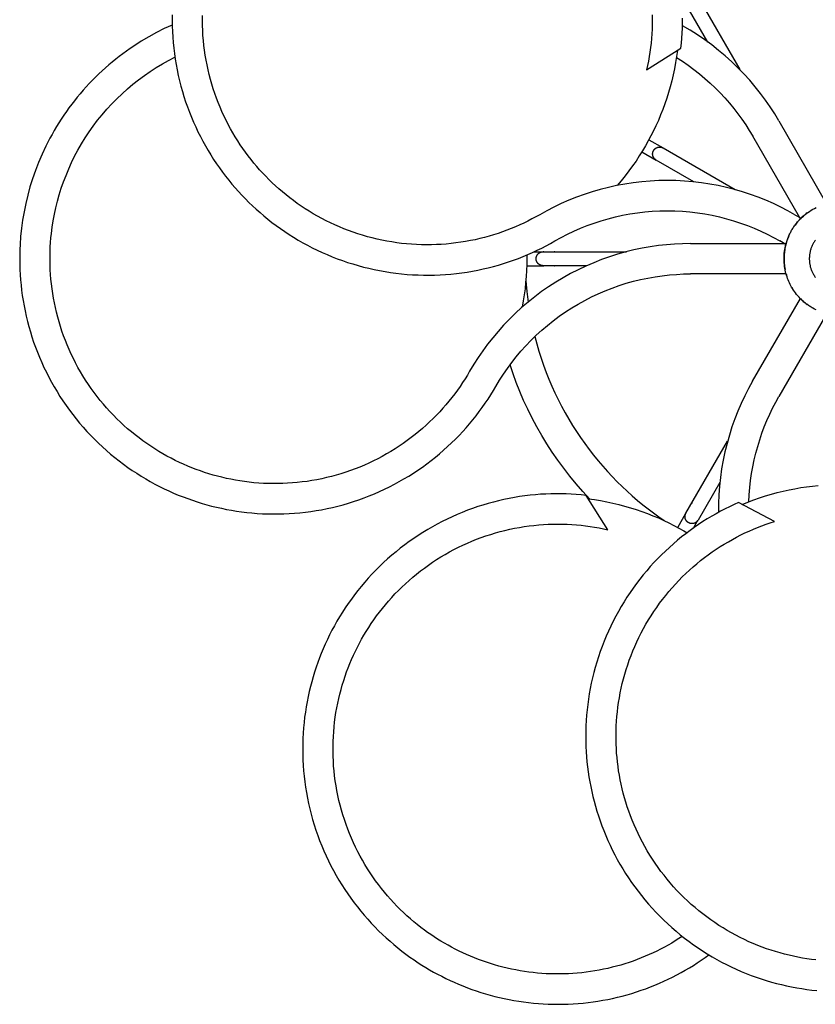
# Model space of a CAD drawing. Header units: millimetres. Extents: x -325 to 325, y -993 to 295.
# Tile 7 of 10: x -325 to -10, y -295 to 95. Entities that reach past the tile are written whole.
import ezdxf

# ---------------------------------------------------------------- set-up
doc = ezdxf.new("R2010")
doc.units = ezdxf.units.MM
doc.layers.add('Make2D$Visible$Curves', color=7, linetype='Continuous', true_color=0x000000)

msp = doc.modelspace()

# ---------------------------------------------------------------- linework, layer by layer
at = {"layer": 'Make2D$Visible$Curves', "color": 18, "lineweight": -3, "true_color": 0x000000}
for points in [[(-56.55, 103.45), (-56.55, 103.45), (-40.05, 74.88)], [(-52.67, 85.73), (-61.31, 100.7), (-61.31, 100.7)], [(-264.66, 96.44), (-264.67, 94.26), (-264.65, 92.07), (-264.57, 89.88), (-264.44, 87.69), (-264.27, 85.51), (-264.05, 83.33), (-263.79, 81.15), (-263.48, 78.98), (-263.12, 76.82), (-262.71, 74.67), (-262.26, 72.54), (-261.76, 70.41), (-261.22, 68.31), (-260.63, 66.21), (-260, 64.14), (-259.33, 62.08), (-258.62, 60.04), (-257.86, 58.03), (-257.06, 56.04), (-256.23, 54.07), (-255.35, 52.12), (-254.44, 50.21), (-253.5, 48.31), (-252.51, 46.45), (-251.5, 44.62), (-250.44, 42.81), (-249.36, 41.04), (-248.25, 39.29), (-247.11, 37.58), (-245.94, 35.9), (-244.74, 34.25), (-243.51, 32.64), (-242.27, 31.06), (-240.99, 29.52), (-239.7, 28.01), (-238.39, 26.54), (-237.05, 25.1), (-235.69, 23.68), (-234.29, 22.29), (-232.85, 20.91), (-231.38, 19.56), (-229.88, 18.22), (-228.33, 16.91), (-226.76, 15.62), (-225.15, 14.36), (-223.5, 13.13), (-221.82, 11.92), (-220.11, 10.74), (-218.37, 9.59), (-216.59, 8.47), (-214.78, 7.39), (-212.95, 6.34), (-211.08, 5.32), (-209.19, 4.34), (-207.27, 3.4), (-205.33, 2.49), (-203.36, 1.62), (-201.36, 0.8), (-199.35, 0.01), (-197.31, -0.73), (-195.25, -1.44), (-193.18, -2.09), (-191.08, -2.71), (-188.98, -3.28), (-186.85, -3.8), (-184.72, -4.28), (-182.57, -4.72), (-180.41, -5.1), (-178.25, -5.44), (-176.08, -5.73), (-173.9, -5.98), (-171.72, -6.18), (-169.53, -6.33), (-167.35, -6.43), (-165.17, -6.49), (-162.99, -6.5), (-160.81, -6.46), (-158.64, -6.37), (-156.47, -6.24), (-154.32, -6.06), (-152.17, -5.84), (-150.03, -5.57), (-147.91, -5.26), (-145.8, -4.91), (-143.71, -4.51), (-141.63, -4.06), (-139.57, -3.58), (-137.53, -3.06), (-135.51, -2.49), (-133.51, -1.89), (-131.53, -1.25), (-129.58, -0.57), (-127.65, 0.14), (-125.74, 0.89), (-123.87, 1.68), (-122.01, 2.49), (-120.19, 3.34), (-118.39, 4.22), (-116.62, 5.13), (-114.88, 6.07), (-113.17, 7.03)], [(-119.17, 17.42), (-120.71, 16.56), (-122.27, 15.72), (-123.86, 14.91), (-125.47, 14.12), (-127.11, 13.36), (-128.77, 12.63), (-130.46, 11.93), (-132.18, 11.26), (-133.91, 10.62), (-135.67, 10.02), (-137.45, 9.45), (-139.25, 8.92), (-141.07, 8.42), (-142.91, 7.96), (-144.77, 7.53), (-146.64, 7.15), (-148.53, 6.8), (-150.43, 6.49), (-152.34, 6.23), (-154.27, 6), (-156.2, 5.82), (-158.15, 5.67), (-160.1, 5.57), (-162.05, 5.52), (-164.02, 5.5), (-165.98, 5.53), (-167.95, 5.6), (-169.91, 5.72), (-171.88, 5.88), (-173.84, 6.08), (-175.8, 6.33), (-177.76, 6.62), (-179.7, 6.96), (-181.64, 7.33), (-183.57, 7.75), (-185.49, 8.22), (-187.39, 8.72), (-189.28, 9.27), (-191.16, 9.85), (-193.02, 10.48), (-194.86, 11.14), (-196.68, 11.85), (-198.48, 12.59), (-200.26, 13.37), (-202.02, 14.19), (-203.76, 15.04), (-205.47, 15.92), (-207.15, 16.84), (-208.81, 17.79), (-210.44, 18.78), (-212.04, 19.79), (-213.61, 20.83), (-215.16, 21.9), (-216.67, 23), (-218.15, 24.12), (-219.6, 25.27), (-221.02, 26.44), (-222.41, 27.63), (-223.76, 28.85), (-225.08, 30.08), (-226.37, 31.33), (-227.62, 32.6), (-228.84, 33.89), (-230.03, 35.19), (-231.19, 36.51), (-232.33, 37.87), (-233.45, 39.26), (-234.55, 40.68), (-235.63, 42.13), (-236.69, 43.61), (-237.72, 45.12), (-238.72, 46.66), (-239.7, 48.23), (-240.65, 49.83), (-241.57, 51.45), (-242.46, 53.11), (-243.32, 54.79), (-244.15, 56.49), (-244.94, 58.22), (-245.7, 59.97), (-246.43, 61.75), (-247.12, 63.55), (-247.77, 65.37), (-248.39, 67.21), (-248.96, 69.06), (-249.5, 70.94), (-249.99, 72.83), (-250.45, 74.73), (-250.87, 76.65), (-251.24, 78.58), (-251.57, 80.52), (-251.86, 82.47), (-252.1, 84.42), (-252.3, 86.39), (-252.46, 88.36), (-252.58, 90.33), (-252.65, 92.3), (-252.67, 94.28), (-252.66, 96.25)], [(-74.7, 96.43), (-74.67, 94.55), (-74.69, 92.68), (-74.75, 90.83), (-74.85, 88.98), (-74.98, 87.14), (-75.15, 85.32), (-75.36, 83.52), (-75.6, 81.73), (-75.87, 79.95), (-76.18, 78.19), (-76.52, 76.46), (-76.9, 74.74)], [(-63.3, 83.29), (-63.1, 85.24), (-62.94, 87.21), (-62.81, 89.19), (-62.73, 91.19), (-62.68, 93.2), (-62.68, 95.23)], [(-264.65, 92.46), (-267.77, 91.03), (-270.85, 89.48), (-273.9, 87.82), (-276.9, 86.04), (-279.86, 84.15), (-281.32, 83.16), (-282.76, 82.15), (-284.19, 81.11), (-285.61, 80.04), (-287, 78.94), (-288.38, 77.82), (-289.74, 76.68), (-291.09, 75.51), (-292.41, 74.31), (-293.71, 73.09), (-294.99, 71.84), (-296.25, 70.58), (-297.49, 69.29), (-298.71, 67.97), (-299.9, 66.64), (-301.07, 65.28), (-302.21, 63.91), (-303.33, 62.51), (-304.43, 61.1), (-305.49, 59.67), (-306.54, 58.22), (-307.55, 56.75), (-308.54, 55.27), (-309.5, 53.77), (-310.43, 52.26), (-311.34, 50.74), (-312.21, 49.2), (-313.06, 47.65), (-314.67, 44.51), (-316.16, 41.34), (-317.53, 38.13), (-318.78, 34.9), (-319.92, 31.65), (-320.93, 28.38), (-321.83, 25.11), (-322.62, 21.83), (-323.28, 18.56), (-323.84, 15.29), (-324.28, 12.05), (-324.62, 8.82), (-324.85, 5.62), (-324.94, 3.66), (-324.99, 1.68), (-325, -0.31), (-324.98, -2.31), (-324.91, -4.32), (-324.8, -6.34), (-324.66, -8.37), (-324.46, -10.41), (-324.23, -12.45), (-323.96, -14.5), (-323.64, -16.56), (-323.27, -18.61), (-322.86, -20.67), (-322.41, -22.73), (-321.91, -24.79), (-321.37, -26.84), (-320.78, -28.89), (-320.15, -30.93), (-319.47, -32.97), (-318.75, -34.99), (-317.98, -37.01), (-317.16, -39.01), (-316.3, -41.01), (-315.4, -42.98), (-314.45, -44.94), (-313.46, -46.88), (-312.43, -48.81), (-311.35, -50.71), (-310.23, -52.59), (-309.07, -54.45), (-307.87, -56.28), (-306.63, -58.09), (-305.35, -59.87), (-304.03, -61.62), (-302.67, -63.34), (-301.28, -65.03), (-299.86, -66.69), (-298.4, -68.31), (-296.9, -69.9), (-295.38, -71.46), (-293.83, -72.98), (-292.24, -74.46), (-290.63, -75.9), (-289, -77.31), (-287.33, -78.68), (-285.65, -80), (-283.94, -81.29), (-282.21, -82.54), (-280.46, -83.74), (-278.7, -84.91), (-276.91, -86.03), (-275.11, -87.11), (-273.3, -88.15), (-271.48, -89.14), (-269.64, -90.1), (-267.8, -91.01), (-265.94, -91.88), (-264.08, -92.71), (-262.22, -93.49), (-260.35, -94.23), (-258.47, -94.93), (-256.6, -95.59), (-254.72, -96.21), (-252.85, -96.79), (-250.96, -97.33), (-249.05, -97.84), (-247.12, -98.32), (-245.17, -98.76), (-243.2, -99.16), (-241.21, -99.52), (-239.2, -99.85), (-237.17, -100.14), (-235.13, -100.38), (-233.07, -100.59), (-231, -100.76), (-228.91, -100.88), (-226.81, -100.96), (-224.71, -101), (-222.59, -100.99), (-220.47, -100.94), (-218.34, -100.84), (-216.21, -100.7), (-214.07, -100.51), (-211.93, -100.27), (-209.79, -99.99), (-207.65, -99.67), (-205.51, -99.29), (-203.38, -98.87), (-201.26, -98.4), (-199.14, -97.89), (-197.02, -97.33), (-194.92, -96.72), (-192.84, -96.07), (-190.76, -95.37), (-188.7, -94.63), (-186.65, -93.84), (-184.63, -93.01), (-182.62, -92.13), (-180.63, -91.21), (-178.66, -90.25), (-176.72, -89.25), (-174.8, -88.2), (-172.91, -87.12), (-171.04, -86), (-169.2, -84.84), (-167.39, -83.64), (-165.62, -82.41), (-163.87, -81.15), (-162.15, -79.85), (-160.47, -78.51), (-158.82, -77.15), (-157.21, -75.76), (-155.63, -74.34), (-154.09, -72.89), (-152.58, -71.41), (-151.11, -69.92), (-149.68, -68.39), (-148.29, -66.85), (-146.94, -65.28), (-145.63, -63.7), (-144.35, -62.1), (-143.11, -60.48), (-141.92, -58.85), (-140.76, -57.2), (-139.65, -55.54), (-138.57, -53.87), (-137.53, -52.19), (-136.53, -50.5)], [(-24.53, 54.49), (-26.2, 57.28), (-27.98, 60.04), (-29.85, 62.75), (-31.83, 65.43), (-33.91, 68.05), (-36.09, 70.62), (-38.37, 73.12), (-40.74, 75.56), (-43.2, 77.94), (-45.75, 80.23), (-48.39, 82.44), (-51.11, 84.57), (-53.9, 86.61), (-56.77, 88.55), (-59.7, 90.4), (-62.7, 92.14)], [(-64.69, 82.41), (-65.01, 80.04), (-65.41, 77.6), (-65.86, 75.18), (-66.36, 72.78), (-66.92, 70.41), (-67.54, 68.07), (-68.2, 65.77), (-68.92, 63.49), (-69.69, 61.25), (-70.5, 59.04), (-71.35, 56.87), (-72.25, 54.73), (-73.2, 52.64), (-74.18, 50.58), (-75.19, 48.56), (-76.25, 46.59), (-77.34, 44.65), (-78.53, 42.65), (-79.78, 40.65), (-81.09, 38.66), (-82.46, 36.69), (-83.88, 34.73), (-85.37, 32.79), (-86.92, 30.88), (-88.52, 28.99)], [(-76.9, 74.74), (-63.3, 83.29)], [(-146.93, -44.5), (-147.82, -46.01), (-148.75, -47.52), (-149.72, -49.02), (-150.72, -50.51), (-151.77, -51.99), (-152.84, -53.45), (-153.96, -54.9), (-155.11, -56.34), (-156.29, -57.76), (-157.51, -59.16), (-158.77, -60.54), (-160.06, -61.91), (-161.39, -63.25), (-162.75, -64.57), (-164.15, -65.86), (-165.57, -67.13), (-167.03, -68.38), (-168.53, -69.59), (-170.05, -70.78), (-171.6, -71.94), (-173.19, -73.07), (-174.8, -74.16), (-176.44, -75.22), (-178.11, -76.25), (-179.8, -77.24), (-181.51, -78.2), (-183.25, -79.12), (-185.02, -80), (-186.8, -80.85), (-188.6, -81.65), (-190.42, -82.42), (-192.26, -83.14), (-194.11, -83.83), (-195.98, -84.47), (-197.86, -85.07), (-199.75, -85.63), (-201.65, -86.15), (-203.56, -86.62), (-205.48, -87.05), (-207.4, -87.44), (-209.33, -87.78), (-211.26, -88.08), (-213.19, -88.34), (-215.13, -88.55), (-217.06, -88.73), (-218.98, -88.86), (-220.91, -88.94), (-222.83, -88.99), (-224.74, -89), (-226.64, -88.96), (-228.53, -88.88), (-230.42, -88.77), (-232.29, -88.61), (-234.15, -88.42), (-235.99, -88.19), (-237.82, -87.92), (-239.64, -87.61), (-241.43, -87.27), (-243.21, -86.9), (-244.97, -86.49), (-246.71, -86.05), (-248.44, -85.58), (-250.13, -85.08), (-251.81, -84.54), (-253.48, -83.98), (-255.15, -83.37), (-256.81, -82.73), (-258.47, -82.05), (-260.13, -81.34), (-261.79, -80.58), (-263.43, -79.79), (-265.07, -78.96), (-266.71, -78.08), (-268.33, -77.18), (-269.94, -76.23), (-271.54, -75.24), (-273.12, -74.22), (-274.69, -73.15), (-276.24, -72.05), (-277.78, -70.91), (-279.3, -69.74), (-280.79, -68.53), (-282.27, -67.28), (-283.72, -65.99), (-285.14, -64.67), (-286.55, -63.32), (-287.92, -61.93), (-289.27, -60.51), (-290.59, -59.06), (-291.87, -57.57), (-293.13, -56.06), (-294.35, -54.51), (-295.54, -52.94), (-296.7, -51.34), (-297.82, -49.71), (-298.91, -48.06), (-299.96, -46.39), (-300.97, -44.69), (-301.94, -42.98), (-302.87, -41.24), (-303.77, -39.48), (-304.62, -37.71), (-305.43, -35.92), (-306.2, -34.12), (-306.93, -32.3), (-307.62, -30.47), (-308.27, -28.63), (-308.88, -26.79), (-309.44, -24.93), (-309.96, -23.07), (-310.44, -21.21), (-310.88, -19.34), (-311.27, -17.47), (-311.63, -15.6), (-311.94, -13.73), (-312.21, -11.86), (-312.44, -10), (-312.63, -8.14), (-312.78, -6.28), (-312.89, -4.44), (-312.96, -2.6), (-313, -0.77), (-313, 1.05), (-312.96, 2.85), (-312.88, 4.65), (-312.77, 6.43), (-312.62, 8.2), (-312.45, 9.95), (-312.12, 12.48), (-311.73, 15.03), (-311.25, 17.58), (-310.69, 20.15), (-310.05, 22.72), (-309.33, 25.29), (-308.53, 27.86), (-307.64, 30.42), (-306.67, 32.97), (-305.61, 35.51), (-304.47, 38.02), (-303.25, 40.52), (-301.94, 42.98), (-300.54, 45.42), (-299.07, 47.82), (-297.51, 50.18), (-295.87, 52.5), (-294.16, 54.77), (-292.37, 56.99), (-290.51, 59.15), (-288.57, 61.25), (-286.57, 63.3), (-284.5, 65.27), (-282.38, 67.18), (-280.19, 69.02), (-277.95, 70.79), (-275.66, 72.47), (-273.32, 74.09), (-270.94, 75.62), (-268.52, 77.07), (-266.07, 78.43), (-263.59, 79.71)], [(-65.08, 79.62), (-62.72, 78.1), (-60.41, 76.52), (-58.16, 74.86), (-55.96, 73.14), (-53.83, 71.35), (-51.76, 69.51), (-49.75, 67.6), (-47.81, 65.65), (-45.94, 63.64), (-44.15, 61.58), (-42.42, 59.49), (-40.77, 57.35), (-39.19, 55.18), (-37.69, 52.98), (-36.27, 50.75), (-34.92, 48.49)], [(-74.53, 76.23), (-74.53, 76.22)], [(-24.53, 54.49), (-5.64, 21.78)], [(-76, 47.05), (-70.38, 43.81)], [(-16.39, 16.4), (-34.92, 48.49)], [(-74.14, 42.81), (-74.11, 42.86), (-74.08, 42.91), (-74.05, 42.96), (-74.01, 43.01), (-73.98, 43.05), (-73.94, 43.1), (-73.91, 43.15), (-73.87, 43.2), (-73.83, 43.24), (-73.79, 43.29), (-73.74, 43.33), (-73.7, 43.38), (-73.66, 43.42), (-73.61, 43.47), (-73.56, 43.51), (-73.51, 43.55), (-73.46, 43.59), (-73.41, 43.63), (-73.36, 43.67), (-73.31, 43.7), (-73.25, 43.74), (-73.2, 43.77), (-73.14, 43.81), (-73.09, 43.84), (-73.03, 43.87), (-72.97, 43.9), (-72.91, 43.93), (-72.85, 43.96), (-72.79, 43.98), (-72.73, 44.01), (-72.67, 44.03), (-72.6, 44.05), (-72.53, 44.07), (-72.46, 44.09), (-72.39, 44.11), (-72.31, 44.13), (-72.24, 44.14), (-72.16, 44.15), (-72.09, 44.16), (-72.02, 44.17), (-71.94, 44.18), (-71.87, 44.18), (-71.79, 44.18), (-71.72, 44.18), (-71.64, 44.18), (-71.57, 44.18), (-71.49, 44.17), (-71.42, 44.16), (-71.35, 44.15), (-71.28, 44.14), (-71.21, 44.13), (-71.14, 44.11), (-71.07, 44.1), (-71, 44.08), (-70.93, 44.06), (-70.86, 44.03), (-70.78, 44), (-70.7, 43.97), (-70.61, 43.93), (-70.53, 43.9), (-70.46, 43.86), (-70.38, 43.81)], [(-70.38, 43.81), (-70.38, 43.81), (-41.81, 27.32)], [(-78.74, 42.29), (-73.13, 39.05)], [(-73.13, 39.05), (-73.24, 39.12), (-73.28, 39.14), (-73.35, 39.19), (-73.42, 39.24), (-73.49, 39.3), (-73.56, 39.36), (-73.62, 39.41), (-73.67, 39.45), (-73.72, 39.5), (-73.77, 39.56), (-73.82, 39.61), (-73.86, 39.66), (-73.91, 39.72), (-73.95, 39.77), (-73.99, 39.83), (-74.04, 39.9), (-74.08, 39.96), (-74.12, 40.02), (-74.16, 40.09), (-74.19, 40.15), (-74.23, 40.22), (-74.26, 40.29), (-74.29, 40.36), (-74.32, 40.43), (-74.34, 40.5), (-74.37, 40.57), (-74.39, 40.64), (-74.41, 40.71), (-74.43, 40.78), (-74.45, 40.86), (-74.46, 40.92), (-74.47, 40.99), (-74.48, 41.05), (-74.49, 41.12), (-74.5, 41.18), (-74.5, 41.25), (-74.51, 41.31), (-74.51, 41.38), (-74.51, 41.45), (-74.51, 41.51), (-74.5, 41.58), (-74.5, 41.64), (-74.49, 41.7), (-74.49, 41.77), (-74.48, 41.83), (-74.47, 41.9), (-74.46, 41.96), (-74.44, 42.02), (-74.43, 42.08), (-74.41, 42.14), (-74.4, 42.2), (-74.38, 42.26), (-74.36, 42.32), (-74.34, 42.38), (-74.32, 42.44), (-74.3, 42.49), (-74.27, 42.55), (-74.25, 42.6), (-74.22, 42.65), (-74.2, 42.71), (-74.17, 42.76), (-74.14, 42.81)], [(-58.16, 30.41), (-73.13, 39.05), (-73.13, 39.05)], [(-18.17, 17.42), (-20.94, 18.97), (-23.78, 20.43), (-26.69, 21.82), (-29.66, 23.12), (-32.68, 24.33), (-35.77, 25.45), (-38.91, 26.47), (-42.09, 27.39), (-45.32, 28.22), (-48.58, 28.94), (-51.88, 29.55), (-55.2, 30.05), (-58.55, 30.45), (-61.92, 30.73), (-65.29, 30.9), (-68.67, 30.96), (-72.06, 30.9), (-75.43, 30.73), (-78.8, 30.45), (-82.15, 30.05), (-85.47, 29.55), (-88.77, 28.94), (-92.03, 28.22), (-95.26, 27.39), (-98.44, 26.47), (-101.58, 25.45), (-104.66, 24.33), (-107.69, 23.12), (-110.66, 21.82), (-113.57, 20.43), (-116.41, 18.97), (-119.17, 17.42)], [(-9.82, -20.24), (-10.45, -19.93), (-11.06, -19.6), (-11.42, -19.39), (-11.77, -19.18), (-12.11, -18.96), (-12.46, -18.74), (-12.79, -18.51), (-13.12, -18.28), (-13.44, -18.04), (-13.76, -17.8), (-14.07, -17.56), (-14.37, -17.31), (-14.96, -16.8), (-15.53, -16.28), (-16.07, -15.75), (-16.58, -15.21), (-17.07, -14.66), (-17.53, -14.1), (-17.97, -13.54), (-18.39, -12.97), (-18.78, -12.4), (-19.14, -11.82), (-19.49, -11.25), (-19.79, -10.71), (-20.07, -10.16), (-20.35, -9.59), (-20.62, -9.01), (-20.87, -8.41), (-21.11, -7.79), (-21.33, -7.16), (-21.54, -6.51), (-21.73, -5.85), (-21.9, -5.18), (-22.05, -4.49), (-22.18, -3.78), (-22.29, -3.07), (-22.38, -2.35), (-22.44, -1.61), (-22.48, -0.87), (-22.5, -0.11), (-22.49, 0.65), (-22.46, 1.41), (-22.39, 2.18), (-22.3, 2.96), (-22.19, 3.73), (-22.12, 4.12), (-22.04, 4.51), (-21.96, 4.89), (-21.87, 5.28), (-21.77, 5.67), (-21.67, 6.05), (-21.56, 6.44), (-21.44, 6.82), (-21.32, 7.2), (-21.18, 7.58), (-21.05, 7.96), (-20.9, 8.34), (-20.75, 8.71), (-20.59, 9.08), (-20.42, 9.45), (-20.25, 9.82), (-20.07, 10.18), (-19.88, 10.54), (-19.69, 10.9), (-19.49, 11.25), (-19.28, 11.6), (-19.07, 11.95), (-18.85, 12.29), (-18.62, 12.63), (-18.39, 12.96), (-18.16, 13.29), (-17.92, 13.61), (-17.67, 13.93), (-17.42, 14.25), (-17.16, 14.56), (-16.89, 14.86), (-16.63, 15.16), (-16.35, 15.45), (-16.08, 15.74), (-15.79, 16.02), (-15.51, 16.3), (-15.22, 16.57), (-14.92, 16.84), (-14.63, 17.1), (-14.33, 17.35), (-13.71, 17.84), (-13.09, 18.3), (-12.45, 18.74), (-11.81, 19.15), (-11.15, 19.54), (-10.49, 19.9), (-9.83, 20.24)], [(-113.17, 7.03), (-110.73, 8.39), (-108.23, 9.68), (-105.67, 10.9), (-103.06, 12.05), (-100.39, 13.11), (-97.67, 14.1), (-94.91, 15), (-92.1, 15.82), (-89.26, 16.54), (-86.38, 17.18), (-83.48, 17.72), (-80.55, 18.16), (-77.59, 18.51), (-74.63, 18.76), (-71.65, 18.91), (-68.67, 18.96), (-65.69, 18.91), (-62.72, 18.76), (-59.75, 18.51), (-56.8, 18.16), (-53.87, 17.72), (-50.97, 17.18), (-48.09, 16.54), (-45.25, 15.82), (-42.44, 15), (-39.68, 14.1), (-36.96, 13.11), (-34.29, 12.05), (-31.68, 10.9), (-29.12, 9.68), (-26.61, 8.39), (-24.17, 7.03)], [(-18.17, 17.42), (-15.78, 16.04)], [(-15.79, 16.03), (-16.12, 15.71), (-16.4, 15.41), (-16.87, 14.88), (-17.16, 14.55), (-17.52, 14.12), (-17.84, 13.71), (-18.12, 13.34)], [(-16.28, 15.53), (-16.16, 15.66)], [(-16.15, 15.67), (-15.6, 16.21)], [(-16.07, 15.75), (-15.69, 16.13), (-15.39, 16.42), (-14.86, 16.89), (-14.47, 17.23), (-13.99, 17.62), (-13.6, 17.92), (-13.34, 18.12)], [(-13.35, 18.11), (-13.71, 17.84), (-14.11, 17.52), (-14.55, 17.16), (-15.11, 16.67), (-15.4, 16.4), (-15.7, 16.12), (-16, 15.82)], [(-16.28, 15.53), (-16.39, 15.41), (-16.4, 15.4), (-16.4, 15.4), (-16.4, 15.4)], [(-20.61, 9.02), (-20.74, 8.72), (-20.92, 8.26), (-21.14, 7.68), (-21.37, 7.03), (-21.53, 6.53), (-21.65, 6.13), (-21.8, 5.56), (-21.88, 5.24), (-21.9, 5.17)], [(-59.46, 6), (-62.63, 5.95), (-65.82, 5.8), (-69.03, 5.55), (-72.25, 5.19), (-75.47, 4.72), (-78.71, 4.15), (-81.93, 3.47), (-85.15, 2.68), (-88.36, 1.78), (-91.55, 0.77), (-94.71, -0.35), (-97.84, -1.58), (-100.94, -2.91), (-103.99, -4.35), (-107, -5.89), (-109.96, -7.53), (-112.86, -9.27), (-115.7, -11.1), (-118.47, -13.03), (-121.17, -15.05), (-123.8, -17.15), (-126.35, -19.33), (-128.82, -21.58), (-131.2, -23.91), (-133.5, -26.3), (-135.7, -28.76), (-137.81, -31.27), (-139.83, -33.83), (-141.75, -36.44), (-143.57, -39.09), (-145.3, -41.78), (-146.93, -44.5)], [(-59.46, 6), (-22.39, 6)], [(-21.78, 5.65), (-24.17, 7.03)], [(-21.69, 5.99), (-21.82, 5.52), (-21.91, 5.12), (-22.03, 4.6), (-22.14, 4), (-22.23, 3.43), (-22.31, 2.92), (-22.38, 2.34), (-22.42, 1.86), (-22.46, 1.23), (-22.49, 0.6), (-22.5, 0), (-22.49, -0.6), (-22.46, -1.22), (-22.42, -1.86), (-22.36, -2.5), (-22.29, -3.09), (-22.21, -3.62), (-22.1, -4.23)], [(-10.1, 7.37), (-10.28, 7.11), (-10.46, 6.84), (-10.63, 6.57), (-10.8, 6.3), (-10.95, 6.02), (-11.1, 5.74), (-11.24, 5.46), (-11.38, 5.18), (-11.5, 4.89), (-11.62, 4.6), (-11.73, 4.31), (-11.84, 4.02), (-11.93, 3.73), (-12.02, 3.44), (-12.1, 3.15), (-12.17, 2.86), (-12.23, 2.57), (-12.29, 2.27), (-12.34, 1.98), (-12.38, 1.7), (-12.42, 1.41), (-12.45, 1.12), (-12.47, 0.84), (-12.49, 0.56), (-12.5, 0.28), (-12.5, 0), (-12.5, -0.28), (-12.49, -0.56), (-12.47, -0.84), (-12.45, -1.12), (-12.42, -1.41), (-12.38, -1.7), (-12.34, -1.98), (-12.29, -2.27), (-12.23, -2.57), (-12.17, -2.86), (-12.1, -3.15), (-12.02, -3.44), (-11.93, -3.73), (-11.84, -4.02), (-11.73, -4.31), (-11.62, -4.6), (-11.5, -4.89), (-11.38, -5.18), (-11.24, -5.46), (-11.1, -5.74), (-10.95, -6.02), (-10.8, -6.3), (-10.63, -6.57), (-10.46, -6.84), (-10.28, -7.11), (-10.1, -7.37)], [(-124.32, 1.48), (-124.31, 0), (-124.34, -2.33), (-124.42, -4.69), (-124.56, -7.06), (-124.76, -9.46), (-125.02, -11.86), (-125.33, -14.29), (-125.72, -16.72), (-126.16, -19.16)], [(-121.45, 2.75), (-117.87, 2.75)], [(-120.62, 0), (-120.62, 0.06), (-120.61, 0.12), (-120.61, 0.18), (-120.61, 0.24), (-120.6, 0.29), (-120.59, 0.35), (-120.59, 0.41), (-120.58, 0.47), (-120.56, 0.53), (-120.55, 0.59), (-120.54, 0.66), (-120.52, 0.72), (-120.51, 0.78), (-120.49, 0.84), (-120.47, 0.9), (-120.45, 0.96), (-120.42, 1.02), (-120.4, 1.08), (-120.37, 1.13), (-120.34, 1.19), (-120.32, 1.25), (-120.29, 1.31), (-120.25, 1.37), (-120.22, 1.42), (-120.19, 1.48), (-120.15, 1.53), (-120.11, 1.59), (-120.07, 1.64), (-120.03, 1.69), (-119.99, 1.74), (-119.95, 1.8), (-119.91, 1.84), (-119.86, 1.9), (-119.8, 1.95), (-119.75, 2.01), (-119.69, 2.06), (-119.64, 2.11), (-119.58, 2.15), (-119.52, 2.2), (-119.46, 2.24), (-119.4, 2.29), (-119.33, 2.33), (-119.27, 2.37), (-119.2, 2.4), (-119.14, 2.44), (-119.07, 2.47), (-119, 2.51), (-118.93, 2.54), (-118.87, 2.56), (-118.8, 2.59), (-118.74, 2.61), (-118.67, 2.63), (-118.6, 2.65), (-118.53, 2.67), (-118.46, 2.69), (-118.39, 2.7), (-118.3, 2.72), (-118.21, 2.73), (-118.13, 2.74), (-118.04, 2.75), (-117.95, 2.75), (-117.87, 2.75)], [(-117.87, -2.75), (-118, -2.75), (-118.04, -2.74), (-118.13, -2.74), (-118.21, -2.73), (-118.3, -2.71), (-118.39, -2.7), (-118.46, -2.68), (-118.53, -2.67), (-118.6, -2.65), (-118.67, -2.63), (-118.74, -2.61), (-118.8, -2.58), (-118.87, -2.56), (-118.93, -2.53), (-119, -2.5), (-119.07, -2.47), (-119.14, -2.44), (-119.2, -2.4), (-119.27, -2.36), (-119.33, -2.32), (-119.4, -2.28), (-119.46, -2.24), (-119.52, -2.2), (-119.58, -2.15), (-119.64, -2.1), (-119.69, -2.05), (-119.75, -2), (-119.8, -1.95), (-119.86, -1.9), (-119.91, -1.84), (-119.95, -1.79), (-119.99, -1.74), (-120.03, -1.69), (-120.07, -1.64), (-120.11, -1.58), (-120.15, -1.53), (-120.19, -1.47), (-120.22, -1.42), (-120.25, -1.36), (-120.29, -1.31), (-120.32, -1.25), (-120.34, -1.19), (-120.37, -1.13), (-120.4, -1.07), (-120.42, -1.01), (-120.45, -0.95), (-120.47, -0.89), (-120.49, -0.83), (-120.51, -0.77), (-120.52, -0.71), (-120.54, -0.65), (-120.55, -0.59), (-120.56, -0.53), (-120.58, -0.47), (-120.59, -0.41), (-120.59, -0.35), (-120.6, -0.29), (-120.61, -0.23), (-120.61, -0.17), (-120.61, -0.11), (-120.62, -0.06), (-120.62, 0)], [(-117.75, 2.75), (-117.87, 2.75)], [(-117.87, 2.75), (-117.87, 2.75), (-84.87, 2.75)], [(-117.63, 2.75), (-117.69, 2.75), (-117.75, 2.75)], [(-113.7, 2.75), (-113.64, 2.75), (-113.58, 2.75), (-113.52, 2.75), (-113.46, 2.74)], [(-113.22, 2.75), (-113.35, 2.75), (-113.39, 2.75), (-113.46, 2.74)], [(-124.35, -2.75), (-117.87, -2.75)], [(-117.87, -2.75), (-117.78, -2.75), (-117.75, -2.75)], [(-100.58, -2.75), (-117.87, -2.75), (-117.87, -2.75)], [(-117.75, -2.75), (-117.69, -2.75), (-117.63, -2.75)], [(-113.46, -2.74), (-113.52, -2.74), (-113.58, -2.75), (-113.64, -2.75), (-113.7, -2.75)], [(-113.46, -2.74), (-113.39, -2.74), (-113.35, -2.75), (-113.22, -2.75)], [(-22.15, -3.93), (-22.23, -3.46), (-22.31, -2.9), (-22.38, -2.33), (-22.45, -1.55)], [(-136.53, -50.5), (-135.1, -48.1), (-133.58, -45.73), (-131.97, -43.4), (-130.28, -41.1), (-128.5, -38.84), (-126.64, -36.63), (-124.7, -34.46), (-122.68, -32.35), (-120.58, -30.3), (-118.4, -28.32), (-116.16, -26.4), (-113.84, -24.55), (-111.46, -22.77), (-109.02, -21.07), (-106.51, -19.46), (-103.96, -17.92), (-101.35, -16.48), (-98.7, -15.12), (-96.01, -13.85), (-93.28, -12.68), (-90.52, -11.6), (-87.73, -10.61), (-84.93, -9.72), (-82.1, -8.93), (-79.26, -8.23), (-76.42, -7.63), (-73.57, -7.12), (-70.73, -6.71), (-67.89, -6.4), (-65.06, -6.18), (-62.25, -6.04), (-59.46, -6)], [(-21.69, -6), (-59.46, -6)], [(-21.69, -5.98), (-21.68, -6), (-21.68, -6.01), (-21.58, -6.38), (-21.54, -6.5), (-21.54, -6.5)], [(-124.69, -8.74), (-124.32, -12.95), (-123.81, -17.16)], [(-20.07, -10.17), (-20.05, -10.21)], [(-20.07, -10.17), (-20.05, -10.21)], [(-20.06, -10.19), (-20.05, -10.21)], [(-20.06, -10.19), (-20.05, -10.21)], [(-19.48, -11.25), (-19.01, -12.15)], [(-18.9, -12.35), (-18.9, -12.35), (-18.9, -12.35), (-18.9, -12.35), (-18.9, -12.35), (-18.9, -12.35), (-18.9, -12.35), (-18.9, -12.34), (-18.92, -12.3), (-19.01, -12.15)], [(-18.74, -12.45), (-18.9, -12.35)], [(-16.31, -15.5), (-16.31, -15.5)], [(-34.93, -48.49), (-16.04, -15.78)], [(-15.67, -16.15), (-16.21, -15.6)], [(-16.03, -15.79), (-15.71, -16.12), (-15.41, -16.4), (-14.88, -16.87), (-14.55, -17.16), (-14.12, -17.52), (-13.74, -17.82), (-13.4, -18.08)], [(-6, -22.39), (-24.53, -54.49)], [(-121.13, -30.84), (-120.37, -33.7), (-119.53, -36.55), (-118.63, -39.38), (-117.67, -42.18), (-116.63, -44.96), (-115.54, -47.7), (-114.38, -50.42), (-113.16, -53.11), (-111.88, -55.75), (-110.54, -58.37), (-109.14, -60.94), (-107.69, -63.47), (-106.18, -65.96), (-104.62, -68.4), (-103.01, -70.8), (-101.35, -73.16), (-99.65, -75.46), (-97.9, -77.72), (-96.11, -79.92), (-94.28, -82.07), (-92.41, -84.17), (-90.51, -86.22), (-88.57, -88.21), (-86.6, -90.14), (-84.6, -92.02), (-82.57, -93.85), (-80.51, -95.62), (-78.43, -97.33), (-76.34, -98.98), (-74.22, -100.58), (-72.08, -102.12), (-69.93, -103.61)], [(-99.32, -95.08), (-102.07, -92.13), (-104.71, -89.11), (-107.26, -86.04), (-109.7, -82.9), (-112.03, -79.72), (-114.26, -76.49), (-116.38, -73.22), (-118.4, -69.92), (-120.36, -66.48), (-122.2, -63.02), (-123.94, -59.54), (-125.56, -56.04), (-127.07, -52.53), (-128.47, -49.01), (-129.75, -45.49), (-130.94, -41.97)], [(-34.93, -48.49), (-36.51, -51.33), (-38.01, -54.25), (-39.42, -57.23), (-40.74, -60.28), (-41.98, -63.39), (-43.11, -66.56), (-44.14, -69.79), (-45.07, -73.06), (-45.89, -76.38), (-46.61, -79.74), (-47.2, -83.13), (-47.69, -86.54), (-48.06, -89.98), (-48.31, -93.44), (-48.44, -96.9), (-48.45, -100.37)], [(-36.41, -96.17), (-36.28, -93.37), (-36.06, -90.58), (-35.75, -87.8), (-35.36, -85.04), (-34.88, -82.3), (-34.32, -79.58), (-33.67, -76.89), (-32.94, -74.23), (-32.14, -71.61), (-31.26, -69.03), (-30.31, -66.48), (-29.28, -63.99), (-28.19, -61.53), (-27.03, -59.13), (-25.81, -56.79), (-24.53, -54.49)], [(-61.32, -100.7), (-61.32, -100.7), (-44.82, -72.13)], [(-47.91, -88.48), (-56.55, -103.45), (-56.55, -103.45)], [(-100.79, -93.62), (-102.74, -93.42), (-104.71, -93.25), (-106.69, -93.13), (-108.69, -93.05), (-110.71, -93), (-112.73, -92.99), (-114.77, -93.03), (-116.81, -93.11), (-118.87, -93.22), (-120.93, -93.39), (-123, -93.59), (-125.07, -93.84), (-127.15, -94.13), (-129.23, -94.47), (-131.31, -94.85), (-133.39, -95.28), (-135.47, -95.75), (-137.54, -96.27), (-139.61, -96.84), (-141.68, -97.45), (-143.73, -98.1), (-145.78, -98.81), (-147.81, -99.55), (-149.84, -100.35), (-151.85, -101.18), (-153.84, -102.07), (-155.82, -102.99), (-157.78, -103.96), (-159.72, -104.97), (-161.64, -106.03), (-163.54, -107.13), (-165.41, -108.27), (-167.26, -109.45), (-169.08, -110.66), (-170.87, -111.92), (-172.64, -113.22), (-174.37, -114.55), (-176.07, -115.91), (-177.74, -117.32), (-179.38, -118.75), (-180.98, -120.22), (-182.55, -121.72), (-184.09, -123.24), (-185.58, -124.8), (-187.04, -126.38), (-188.46, -127.99), (-189.84, -129.63), (-191.18, -131.28), (-192.48, -132.96), (-193.74, -134.66), (-194.96, -136.38), (-196.14, -138.12), (-197.28, -139.87), (-198.37, -141.63), (-199.43, -143.41), (-200.44, -145.2), (-201.41, -147.01), (-202.34, -148.82), (-203.23, -150.64), (-204.07, -152.46), (-204.88, -154.3), (-205.64, -156.13), (-206.36, -157.97), (-207.04, -159.81), (-207.69, -161.66), (-208.3, -163.54), (-208.88, -165.44), (-209.43, -167.37), (-209.94, -169.31), (-210.42, -171.28), (-210.85, -173.27), (-211.25, -175.28), (-211.61, -177.3), (-211.94, -179.35), (-212.22, -181.41), (-212.45, -183.48), (-212.65, -185.57), (-212.8, -187.67), (-212.92, -189.78), (-212.98, -191.91), (-213, -194.04), (-212.98, -196.18), (-212.91, -198.32), (-212.79, -200.47), (-212.63, -202.62), (-212.43, -204.78), (-212.17, -206.93), (-211.87, -209.08), (-211.52, -211.23), (-211.12, -213.38), (-210.68, -215.52), (-210.19, -217.65), (-209.66, -219.77), (-209.08, -221.88), (-208.45, -223.98), (-207.77, -226.07), (-207.06, -228.14), (-206.29, -230.19), (-205.49, -232.23), (-204.64, -234.24), (-203.74, -236.24), (-202.81, -238.21), (-201.83, -240.16), (-200.81, -242.09), (-199.76, -243.99), (-198.67, -245.86), (-197.53, -247.71), (-196.37, -249.52), (-195.16, -251.31), (-193.93, -253.06), (-192.66, -254.78), (-191.36, -256.47), (-190.03, -258.13), (-188.67, -259.75), (-187.28, -261.33), (-185.86, -262.88), (-184.42, -264.39), (-182.96, -265.87), (-181.47, -267.31), (-179.96, -268.71), (-178.44, -270.07), (-176.89, -271.39), (-175.32, -272.68), (-173.74, -273.92), (-172.15, -275.13), (-170.54, -276.3), (-168.92, -277.43), (-167.29, -278.52), (-165.8, -279.47), (-164.29, -280.41), (-162.75, -281.32), (-161.18, -282.21), (-159.59, -283.08), (-157.98, -283.92), (-156.35, -284.74), (-154.69, -285.53), (-153.01, -286.29), (-151.3, -287.03), (-149.58, -287.74), (-147.83, -288.42), (-146.07, -289.07), (-144.29, -289.69), (-142.48, -290.28), (-140.67, -290.84), (-138.83, -291.36), (-136.98, -291.85), (-135.11, -292.31), (-133.23, -292.74), (-131.33, -293.12), (-129.43, -293.48), (-127.51, -293.79), (-125.58, -294.07), (-123.64, -294.32), (-121.69, -294.53), (-119.74, -294.69), (-117.78, -294.83), (-115.82, -294.92), (-113.85, -294.97), (-111.88, -294.99), (-109.91, -294.97), (-107.93, -294.91), (-105.96, -294.81), (-103.99, -294.67), (-102.02, -294.5), (-100.06, -294.28), (-98.1, -294.03), (-96.15, -293.74), (-94.2, -293.41), (-92.26, -293.04), (-90.34, -292.64), (-88.42, -292.2), (-86.52, -291.72), (-84.62, -291.21), (-82.75, -290.66), (-80.88, -290.08), (-79.03, -289.46), (-77.2, -288.81), (-75.39, -288.12), (-73.59, -287.4), (-71.81, -286.65), (-70.06, -285.87), (-68.32, -285.06), (-66.61, -284.22), (-64.92, -283.34), (-63.25, -282.44), (-61.6, -281.52), (-59.98, -280.56), (-58.39, -279.58), (-56.82, -278.58), (-55.27, -277.55), (-53.75, -276.5), (-52.26, -275.43)], [(-39.02, -97.23), (-36.81, -96.33), (-34.5, -95.45), (-32.18, -94.63), (-29.85, -93.87), (-27.52, -93.17), (-25.18, -92.53), (-22.85, -91.95), (-20.52, -91.44), (-18.2, -90.98), (-15.88, -90.58), (-13.57, -90.23), (-11.27, -89.95), (-8.99, -89.71)], [(-40.48, -96.46), (-42.27, -97.27), (-44.06, -98.11), (-45.84, -99), (-47.61, -99.92), (-49.38, -100.89), (-51.13, -101.89), (-52.88, -102.94), (-54.61, -104.03), (-56.33, -105.16), (-58.04, -106.33), (-59.72, -107.55), (-61.4, -108.8), (-63.05, -110.09), (-64.68, -111.42), (-66.29, -112.79), (-67.88, -114.2), (-69.44, -115.65), (-70.98, -117.14), (-72.49, -118.66), (-73.97, -120.22), (-75.42, -121.82), (-76.85, -123.45), (-78.24, -125.12), (-79.59, -126.82), (-80.91, -128.55), (-82.2, -130.31), (-83.45, -132.1), (-84.66, -133.92), (-85.84, -135.76), (-86.97, -137.64), (-88.06, -139.54), (-89.12, -141.46), (-90.13, -143.4), (-91.1, -145.37), (-92.02, -147.36), (-92.9, -149.36), (-93.74, -151.38), (-94.53, -153.42), (-95.27, -155.46), (-95.98, -157.53), (-96.63, -159.6), (-97.24, -161.68), (-97.8, -163.77), (-98.32, -165.86), (-98.79, -167.97), (-99.21, -170.07), (-99.59, -172.17), (-99.92, -174.28), (-100.21, -176.38), (-100.45, -178.48), (-100.65, -180.58), (-100.81, -182.67), (-100.91, -184.76), (-100.98, -186.84), (-101, -188.91), (-100.98, -190.96), (-100.92, -193.01), (-100.82, -195.04), (-100.68, -197.06), (-100.5, -199.07), (-100.28, -201.06), (-100.02, -203.03), (-99.73, -204.98), (-99.4, -206.92), (-99.03, -208.84), (-98.63, -210.78), (-98.18, -212.71), (-97.69, -214.65), (-97.16, -216.6), (-96.59, -218.54), (-95.97, -220.48), (-95.31, -222.42), (-94.61, -224.35), (-93.87, -226.28), (-93.08, -228.21), (-92.25, -230.12), (-91.38, -232.03), (-90.46, -233.93), (-89.5, -235.81), (-88.49, -237.68), (-87.45, -239.54), (-86.36, -241.38), (-85.23, -243.2), (-84.05, -245), (-82.84, -246.79), (-81.58, -248.55), (-80.28, -250.29), (-78.94, -252), (-77.57, -253.69), (-76.15, -255.35), (-74.7, -256.98), (-73.21, -258.58), (-71.69, -260.15), (-70.13, -261.69), (-68.53, -263.19), (-66.91, -264.66), (-65.25, -266.09), (-63.56, -267.49), (-61.84, -268.85), (-60.1, -270.17), (-58.33, -271.45), (-56.53, -272.7), (-54.71, -273.9), (-52.87, -275.06), (-51, -276.17), (-49.12, -277.25), (-47.22, -278.28), (-45.3, -279.27), (-43.37, -280.21), (-41.42, -281.12), (-39.46, -281.97), (-37.49, -282.78), (-35.51, -283.55), (-33.52, -284.27), (-31.52, -284.95), (-29.52, -285.59), (-27.52, -286.18), (-25.52, -286.72), (-23.51, -287.22), (-21.5, -287.68), (-19.5, -288.1), (-17.5, -288.47), (-15.5, -288.8), (-13.51, -289.09), (-11.52, -289.34), (-9.55, -289.55)], [(-92.24, -107.21), (-100.79, -93.62)], [(-99.91, -95.01), (-97.54, -95.33), (-95.1, -95.72), (-92.68, -96.17), (-90.28, -96.68), (-87.92, -97.24), (-85.58, -97.85), (-83.27, -98.52), (-80.99, -99.24), (-78.75, -100), (-76.54, -100.81), (-74.37, -101.67), (-72.24, -102.57), (-70.14, -103.51), (-68.08, -104.49), (-66.07, -105.51), (-64.09, -106.57), (-62.16, -107.65), (-60.88, -108.4)], [(-59.23, -97.09), (-59.2, -97.04), (-59.17, -96.99), (-59.14, -96.94), (-59.11, -96.89)], [(-58.99, -96.68), (-59.06, -96.79), (-59.08, -96.83), (-59.11, -96.89)], [(-26.27, -103.96), (-26.27, -103.96), (-40.48, -96.46)], [(-64.56, -106.31), (-61.32, -100.7)], [(-60.31, -104.46), (-60.36, -104.43), (-60.41, -104.4), (-60.46, -104.36), (-60.51, -104.33), (-60.56, -104.3), (-60.6, -104.26), (-60.65, -104.22), (-60.7, -104.18), (-60.74, -104.14), (-60.79, -104.1), (-60.84, -104.06), (-60.88, -104.02), (-60.92, -103.97), (-60.97, -103.93), (-61.01, -103.88), (-61.05, -103.83), (-61.09, -103.78), (-61.13, -103.73), (-61.17, -103.68), (-61.21, -103.63), (-61.24, -103.57), (-61.28, -103.52), (-61.31, -103.46), (-61.34, -103.4), (-61.37, -103.35), (-61.4, -103.29), (-61.43, -103.23), (-61.46, -103.17), (-61.48, -103.11), (-61.51, -103.04), (-61.53, -102.98), (-61.55, -102.92), (-61.57, -102.85), (-61.59, -102.78), (-61.61, -102.7), (-61.63, -102.63), (-61.64, -102.56), (-61.65, -102.48), (-61.66, -102.41), (-61.67, -102.33), (-61.68, -102.26), (-61.68, -102.18), (-61.68, -102.11), (-61.68, -102.03), (-61.68, -101.96), (-61.68, -101.88), (-61.67, -101.81), (-61.66, -101.73), (-61.65, -101.66), (-61.64, -101.59), (-61.63, -101.52), (-61.61, -101.45), (-61.6, -101.39), (-61.58, -101.32), (-61.56, -101.25), (-61.54, -101.18), (-61.5, -101.1), (-61.47, -101.01), (-61.44, -100.93), (-61.4, -100.85), (-61.36, -100.77), (-61.32, -100.7)], [(-61.26, -100.6), (-61.32, -100.7)], [(-61.2, -100.5), (-61.23, -100.55), (-61.26, -100.6)], [(-62.76, -268.13), (-64.13, -269.02), (-65.53, -269.89), (-66.95, -270.74), (-68.38, -271.57), (-69.84, -272.37), (-71.33, -273.15), (-72.83, -273.91), (-74.35, -274.63), (-75.89, -275.34), (-77.45, -276.01), (-79.03, -276.66), (-80.63, -277.28), (-82.24, -277.87), (-83.86, -278.43), (-85.51, -278.96), (-87.16, -279.45), (-88.83, -279.92), (-90.52, -280.36), (-92.21, -280.76), (-93.91, -281.13), (-95.63, -281.47), (-97.35, -281.78), (-99.08, -282.05), (-100.82, -282.29), (-102.56, -282.49), (-104.31, -282.66), (-106.06, -282.79), (-107.81, -282.89), (-109.57, -282.96), (-111.32, -282.99), (-113.08, -282.98), (-114.83, -282.95), (-116.58, -282.87), (-118.33, -282.77), (-120.07, -282.62), (-121.81, -282.45), (-123.54, -282.24), (-125.27, -282), (-126.98, -281.72), (-128.69, -281.41), (-130.39, -281.07), (-132.07, -280.7), (-133.74, -280.29), (-135.4, -279.86), (-137.05, -279.39), (-138.68, -278.9), (-140.3, -278.37), (-141.9, -277.82), (-143.48, -277.24), (-145.05, -276.63), (-146.6, -275.99), (-148.13, -275.33), (-149.64, -274.64), (-151.13, -273.93), (-152.6, -273.19), (-154.05, -272.43), (-155.48, -271.65), (-156.88, -270.85), (-158.27, -270.02), (-159.63, -269.18), (-160.96, -268.31), (-162.28, -267.43), (-163.57, -266.53), (-164.84, -265.61), (-166.24, -264.55), (-167.64, -263.46), (-169.02, -262.33), (-170.39, -261.17), (-171.74, -259.97), (-173.07, -258.73), (-174.39, -257.46), (-175.69, -256.16), (-176.97, -254.82), (-178.22, -253.45), (-179.46, -252.05), (-180.67, -250.61), (-181.85, -249.14), (-183.01, -247.64), (-184.14, -246.11), (-185.25, -244.55), (-186.32, -242.96), (-187.36, -241.34), (-188.37, -239.7), (-189.35, -238.02), (-190.29, -236.32), (-191.2, -234.6), (-192.07, -232.85), (-192.91, -231.08), (-193.7, -229.29), (-194.46, -227.47), (-195.18, -225.64), (-195.86, -223.79), (-196.5, -221.93), (-197.1, -220.05), (-197.66, -218.15), (-198.18, -216.25), (-198.65, -214.33), (-199.08, -212.4), (-199.46, -210.46), (-199.81, -208.52), (-200.11, -206.57), (-200.37, -204.62), (-200.58, -202.67), (-200.75, -200.72), (-200.87, -198.76), (-200.96, -196.81), (-201, -194.86), (-201, -192.92), (-200.95, -190.98), (-200.87, -189.05), (-200.74, -187.13), (-200.57, -185.22), (-200.36, -183.32), (-200.11, -181.43), (-199.82, -179.56), (-199.5, -177.7), (-199.14, -175.85), (-198.74, -174.03), (-198.3, -172.22), (-197.83, -170.43), (-197.32, -168.66), (-196.78, -166.92), (-196.21, -165.19), (-195.61, -163.49), (-194.98, -161.81), (-194.32, -160.15), (-193.63, -158.52), (-192.91, -156.91), (-192.16, -155.32), (-191.37, -153.73), (-190.55, -152.14), (-189.69, -150.57), (-188.79, -149), (-187.86, -147.44), (-186.89, -145.89), (-185.88, -144.35), (-184.83, -142.83), (-183.74, -141.32), (-182.62, -139.82), (-181.46, -138.35), (-180.27, -136.89), (-179.04, -135.45), (-177.77, -134.03), (-176.47, -132.63), (-175.13, -131.25), (-173.76, -129.9), (-172.35, -128.58), (-170.91, -127.28), (-169.44, -126.01), (-167.94, -124.76), (-166.4, -123.55), (-164.84, -122.37), (-163.25, -121.23), (-161.63, -120.11), (-159.99, -119.03), (-158.31, -117.99), (-156.62, -116.98), (-154.9, -116.01), (-153.16, -115.08), (-151.4, -114.18), (-149.62, -113.33), (-147.82, -112.52), (-146, -111.74), (-144.17, -111.01), (-142.33, -110.32), (-140.47, -109.67), (-138.6, -109.06), (-136.72, -108.49), (-134.83, -107.97), (-132.94, -107.49), (-131.04, -107.05), (-129.14, -106.66), (-127.23, -106.3), (-125.33, -105.99), (-123.42, -105.73), (-121.51, -105.5), (-119.61, -105.32), (-117.71, -105.17), (-115.82, -105.07), (-113.93, -105.01), (-112.06, -104.99), (-110.19, -105.01), (-108.33, -105.07), (-106.48, -105.16), (-104.65, -105.3), (-102.82, -105.47), (-101.02, -105.67), (-99.23, -105.91), (-97.45, -106.19), (-95.7, -106.5), (-93.96, -106.84), (-92.24, -107.21)], [(-9.95, -277.44), (-11.7, -277.23), (-13.45, -276.98), (-15.21, -276.69), (-16.98, -276.36), (-18.75, -276), (-20.52, -275.6), (-22.3, -275.16), (-24.07, -274.68), (-25.85, -274.16), (-27.62, -273.6), (-29.39, -273), (-31.16, -272.37), (-32.92, -271.69), (-34.67, -270.97), (-36.42, -270.21), (-38.15, -269.41), (-39.88, -268.56), (-41.59, -267.68), (-43.29, -266.76), (-44.97, -265.8), (-46.64, -264.8), (-48.29, -263.76), (-49.92, -262.68), (-51.52, -261.57), (-53.11, -260.41), (-54.68, -259.22), (-56.21, -258), (-57.73, -256.74), (-59.22, -255.44), (-60.67, -254.11), (-62.1, -252.75), (-63.5, -251.36), (-64.87, -249.93), (-66.21, -248.48), (-67.51, -246.99), (-68.78, -245.48), (-70.01, -243.95), (-71.21, -242.39), (-72.37, -240.8), (-73.5, -239.19), (-74.58, -237.56), (-75.63, -235.92), (-76.64, -234.25), (-77.61, -232.56), (-78.54, -230.86), (-79.43, -229.15), (-80.28, -227.42), (-81.09, -225.68), (-81.86, -223.93), (-82.59, -222.17), (-83.28, -220.41), (-83.92, -218.63), (-84.53, -216.86), (-85.1, -215.08), (-85.62, -213.29), (-86.11, -211.51), (-86.56, -209.72), (-86.96, -207.94), (-87.33, -206.16), (-87.66, -204.38), (-87.96, -202.61), (-88.21, -200.85), (-88.43, -199.09), (-88.61, -197.34), (-88.76, -195.58), (-88.87, -193.81), (-88.95, -192.03), (-88.99, -190.24), (-89, -188.43), (-88.97, -186.61), (-88.9, -184.78), (-88.8, -182.95), (-88.65, -181.1), (-88.47, -179.25), (-88.24, -177.4), (-87.98, -175.54), (-87.67, -173.67), (-87.33, -171.81), (-86.94, -169.95), (-86.51, -168.08), (-86.04, -166.22), (-85.53, -164.37), (-84.97, -162.52), (-84.38, -160.67), (-83.74, -158.84), (-83.06, -157.01), (-82.34, -155.2), (-81.57, -153.39), (-80.77, -151.6), (-79.92, -149.83), (-79.04, -148.07), (-78.11, -146.33), (-77.15, -144.61), (-76.14, -142.91), (-75.1, -141.23), (-74.02, -139.58), (-72.91, -137.95), (-71.76, -136.34), (-70.57, -134.77), (-69.35, -133.22), (-68.1, -131.69), (-66.82, -130.2), (-65.5, -128.74), (-64.16, -127.31), (-62.79, -125.92), (-61.39, -124.55), (-59.96, -123.22), (-58.51, -121.93), (-57.04, -120.67), (-55.54, -119.45), (-54.02, -118.27), (-52.48, -117.12), (-50.93, -116.01), (-49.36, -114.93), (-47.77, -113.9), (-46.16, -112.9), (-44.55, -111.95), (-42.92, -111.03), (-41.28, -110.15), (-39.64, -109.31), (-37.98, -108.51), (-36.32, -107.74), (-34.65, -107.02), (-32.98, -106.33), (-31.3, -105.68), (-29.63, -105.07), (-27.95, -104.5), (-26.27, -103.96)], [(-56.55, -103.45), (-56.6, -103.52), (-56.64, -103.6), (-56.69, -103.67), (-56.75, -103.74), (-56.8, -103.81), (-56.86, -103.88), (-56.91, -103.93), (-56.96, -103.98), (-57.01, -104.04), (-57.06, -104.08), (-57.11, -104.13), (-57.16, -104.18), (-57.22, -104.22), (-57.27, -104.27), (-57.33, -104.31), (-57.4, -104.35), (-57.46, -104.4), (-57.52, -104.43), (-57.59, -104.47), (-57.65, -104.51), (-57.72, -104.54), (-57.79, -104.57), (-57.86, -104.6), (-57.93, -104.63), (-58, -104.66), (-58.07, -104.68), (-58.14, -104.71), (-58.21, -104.73), (-58.28, -104.75), (-58.36, -104.76), (-58.42, -104.78), (-58.49, -104.79), (-58.55, -104.8), (-58.62, -104.81), (-58.68, -104.81), (-58.75, -104.82), (-58.82, -104.82), (-58.88, -104.82), (-58.95, -104.82), (-59.01, -104.82), (-59.08, -104.82), (-59.14, -104.82), (-59.21, -104.81), (-59.27, -104.8), (-59.33, -104.8), (-59.4, -104.79), (-59.46, -104.77), (-59.52, -104.76), (-59.58, -104.75), (-59.64, -104.73), (-59.7, -104.71), (-59.76, -104.7), (-59.82, -104.68), (-59.88, -104.66), (-59.94, -104.64), (-59.99, -104.61), (-60.05, -104.59), (-60.1, -104.56), (-60.16, -104.54), (-60.21, -104.51), (-60.26, -104.48), (-60.31, -104.46)], [(-58.34, -106.55), (-56.56, -103.46)]]:
    msp.add_lwpolyline(points, dxfattribs=at)

doc.saveas('drawing.dxf')
